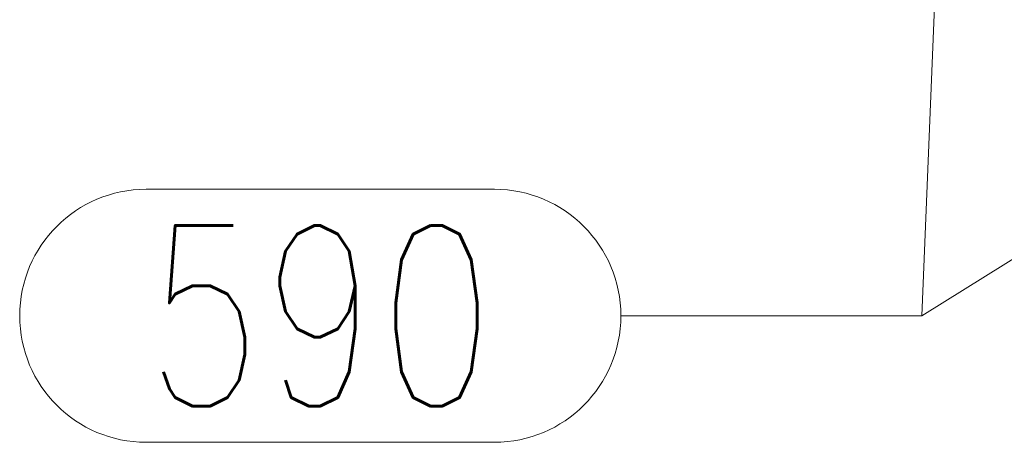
# Model space of a CAD drawing. Header units: millimetres. Extents: x -851 to 2, y 9346 to 10016.
# Tile 132 of 256: x -639 to -623, y 9567 to 9574. Entities that reach past the tile are written whole.
import ezdxf

# ---------------------------------------------------------------- set-up
doc = ezdxf.new("R2010")
doc.units = ezdxf.units.MM
doc.header["$LTSCALE"] = 10
doc.layers.add('PS_Pos', color=1, linetype='Continuous', lineweight=15)
doc.styles.add('simplex', font='simplex.shx', dxfattribs={"width": 0.75})

# ---------------------------------------------------------------- blocks, each defined once
blk = doc.blocks.new('*X1355')
at = {"color": 1}
for p, q in [((-613.69, 9575.733), (-623.948, 9569.328)), ((-636.833, 9571.428), (-631.048, 9571.428)), ((-628.948, 9569.328), (-623.948, 9569.328)), ((-636.833, 9567.228), (-631.048, 9567.228))]:
    blk.add_line(p, q, dxfattribs=at)
for centre, start, end in [((-636.833, 9569.328), 90, 270), ((-631.048, 9569.328), 270, 90)]:
    blk.add_arc(centre, 2.1, start, end, dxfattribs=at)
at = {"color": 30, "style": 'simplex', "width": 0.75}
blk.add_text('590', height=3, dxfattribs=at).set_placement((-636.833, 9567.828))
blk = doc.blocks.new('*X1356')
at = {"color": 1}
for p, q in [((-623.69, 9575.733), (-623.948, 9569.328)), ((-636.833, 9571.428), (-631.048, 9571.428)), ((-628.948, 9569.328), (-623.948, 9569.328)), ((-636.833, 9567.228), (-631.048, 9567.228))]:
    blk.add_line(p, q, dxfattribs=at)
for centre, start, end in [((-636.833, 9569.328), 90, 270), ((-631.048, 9569.328), 270, 90)]:
    blk.add_arc(centre, 2.1, start, end, dxfattribs=at)
at = {"color": 30, "style": 'simplex', "width": 0.75}
blk.add_text('590', height=3, dxfattribs=at).set_placement((-636.833, 9567.828))

msp = doc.modelspace()

# ---------------------------------------------------------------- block references
at = {"layer": 'PS_Pos'}
for name in ['*X1355', '*X1356']:
    msp.add_blockref(name, (0, 0), dxfattribs=at)

doc.saveas('drawing.dxf')
